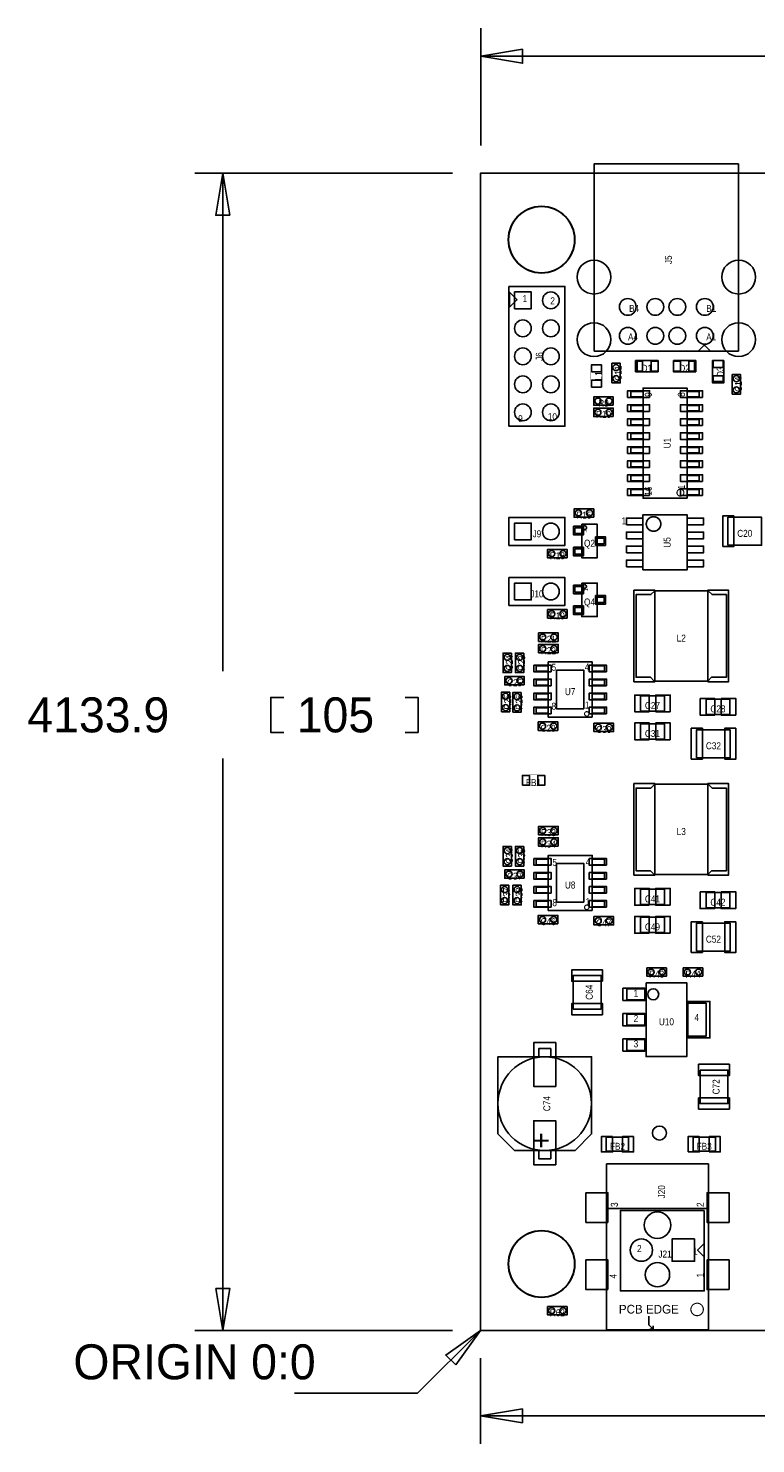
# Model space of a CAD drawing. Extents: x -41 to 122, y -10 to 118.
# Tile 1 of 4: x -41 to 25, y -10 to 118. Entities that reach past the tile are written whole.
import ezdxf
from ezdxf.enums import TextEntityAlignment as Align

# ---------------------------------------------------------------- set-up
doc = ezdxf.new("R2010")
doc.units = 0
for name, color, linetype in [('BOARD_GEOMETRY_DIMENSION', 3, 'CONTINUOUS'), ('BOARD_GEOMETRY_OUTLINE', 4, 'CONTINUOUS'), ('PACKAGE_GEOMETRY_ASSEMBLY_TOP', 5, 'CONTINUOUS'), ('PIN_TOP', 6, 'CONTINUOUS'), ('REF_DES_ASSEMBLY_TOP', 7, 'CONTINUOUS')]:
    doc.layers.add(name, color=color, linetype=linetype)

msp = doc.modelspace()

# ---------------------------------------------------------------- linework, layer by layer
at = {"layer": 'BOARD_GEOMETRY_DIMENSION'}
for points in [[(0.0254, 107.5182), (0.0254, 118.1608)], [(35.24885, 115.6208), (0.0254, 115.6208)], [(-2.54, 105.000044), (-25.9334, 105.000044)], [(-23.3934, 59.82335), (-23.3934, 105.000044)], [(-17.8562, 54.2671), (-19.0373, 54.2671), (-19.0373, 57.4421), (-17.8562, 57.4421)], [(-6.8326, 54.2671), (-5.6515, 54.2671), (-5.6515, 57.4421), (-6.8326, 57.4421)], [(-23.3934, 51.88585), (-23.3934, 0)], [(-2.54, 0), (-25.9334, 0)], [(0, 0), (-5.715, -5.715), (-16.891, -5.715)], [(0, -2.54), (0, -10.287)], [(45.45965, -7.747), (0, -7.747)]]:
    msp.add_lwpolyline(points, dxfattribs=at)
for points in [[(3.8354, 116.2558), (0.0254, 115.6208), (3.8354, 114.9858)], [(-22.7584, 101.190044), (-23.3934, 105.000044), (-24.0284, 101.190044)], [(-24.0284, 3.81), (-23.3934, 0), (-22.7584, 3.81)], [(-2.245106, -3.142996), (0, 0), (-3.142996, -2.245106)], [(3.81, -7.112), (0, -7.747), (3.81, -8.382)]]:
    msp.add_lwpolyline(points, close=True, dxfattribs=at)
at = {"layer": 'BOARD_GEOMETRY_OUTLINE'}
msp.add_lwpolyline([(0, 0), (0, 105.000044), (120.000014, 105.000044), (120.000014, 0)], close=True, dxfattribs=at)
at = {"layer": 'PACKAGE_GEOMETRY_ASSEMBLY_TOP'}
for points in [[(23.430484, 105.865422), (23.430484, 88.865456), (10.330434, 88.865456), (10.330434, 105.865422)], [(2.5908, 94.742), (7.6708, 94.742), (7.6708, 82.042), (2.5908, 82.042)], [(2.634996, 94.20987), (2.634996, 92.843858), (3.30962, 93.518482), (3.30962, 93.535246)], [(20.880578, 88.865456), (19.780504, 88.865456), (20.280376, 89.365328), (20.380452, 89.365328)], [(11.938, 85.979), (11.938, 87.757), (12.7, 87.757), (12.7, 85.979)], [(16.129, 86.995), (14.097, 86.995), (14.097, 88.011), (16.129, 88.011)], [(17.526, 88.011), (19.558, 88.011), (19.558, 86.995), (17.526, 86.995)], [(22.098, 88.011), (22.098, 85.979), (21.082, 85.979), (21.082, 88.011)], [(22.86, 84.963), (22.86, 86.741), (23.622, 86.741), (23.622, 84.963)], [(14.764004, 84.707984), (13.66393, 84.707984), (13.66393, 85.20811), (14.764004, 85.20811)], [(18.763996, 75.51801), (14.764004, 75.51801), (14.764004, 85.51799), (18.763996, 85.51799)], [(19.86407, 84.707984), (18.763996, 84.707984), (18.763996, 85.20811), (19.86407, 85.20811)], [(12.065, 83.947), (10.287, 83.947), (10.287, 84.709), (12.065, 84.709)], [(12.065, 82.931), (10.287, 82.931), (10.287, 83.693), (12.065, 83.693)], [(14.764004, 83.437984), (13.66393, 83.437984), (13.66393, 83.93811), (14.764004, 83.93811)], [(19.86407, 83.437984), (18.763996, 83.437984), (18.763996, 83.93811), (19.86407, 83.93811)], [(14.764004, 82.167984), (13.66393, 82.167984), (13.66393, 82.66811), (14.764004, 82.66811)], [(19.86407, 82.167984), (18.763996, 82.167984), (18.763996, 82.66811), (19.86407, 82.66811)], [(14.764004, 80.897984), (13.66393, 80.897984), (13.66393, 81.39811), (14.764004, 81.39811)], [(19.86407, 80.897984), (18.763996, 80.897984), (18.763996, 81.39811), (19.86407, 81.39811)], [(14.764004, 79.627984), (13.66393, 79.627984), (13.66393, 80.12811), (14.764004, 80.12811)], [(19.86407, 79.627984), (18.763996, 79.627984), (18.763996, 80.12811), (19.86407, 80.12811)], [(14.764004, 78.357984), (13.66393, 78.357984), (13.66393, 78.85811), (14.764004, 78.85811)], [(19.86407, 78.357984), (18.763996, 78.357984), (18.763996, 78.85811), (19.86407, 78.85811)], [(14.764004, 77.087984), (13.66393, 77.087984), (13.66393, 77.58811), (14.764004, 77.58811)], [(19.86407, 77.087984), (18.763996, 77.087984), (18.763996, 77.58811), (19.86407, 77.58811)], [(14.764004, 75.817984), (13.66393, 75.817984), (13.66393, 76.31811), (14.764004, 76.31811)], [(19.86407, 75.817984), (18.763996, 75.817984), (18.763996, 76.31811), (19.86407, 76.31811)], [(10.287, 73.787), (8.509, 73.787), (8.509, 74.549), (10.287, 74.549)], [(2.5908, 71.233284), (2.5908, 73.773284), (7.6708, 73.773284), (7.6708, 71.233284)], [(14.7574, 69.0118), (14.7574, 74.0156), (18.7706, 74.0156), (18.7706, 69.0118)], [(22.479, 71.247), (22.479, 73.787), (25.527, 73.787), (25.527, 71.247)], [(8.585962, 72.827896), (9.205976, 72.827896), (9.205976, 72.328024), (8.585962, 72.328024)], [(9.205976, 73.147936), (10.606024, 73.147936), (10.606024, 70.108064), (9.205976, 70.108064)], [(7.874, 70.104), (6.096, 70.104), (6.096, 70.866), (7.874, 70.866)], [(8.585962, 70.927976), (9.205976, 70.927976), (9.205976, 70.428104), (8.585962, 70.428104)], [(10.606024, 71.877936), (11.226038, 71.877936), (11.226038, 71.378064), (10.606024, 71.378064)], [(2.5908, 65.78092), (2.5908, 68.32092), (7.6708, 68.32092), (7.6708, 65.78092)], [(8.585962, 67.493896), (9.205976, 67.493896), (9.205976, 66.994024), (8.585962, 66.994024)], [(9.205976, 67.813936), (10.606024, 67.813936), (10.606024, 64.774064), (9.205976, 64.774064)], [(15.837662, 67.11696), (20.687792, 67.11696), (21.037804, 66.766948), (22.337776, 66.766948), (22.337776, 59.266836), (20.987766, 59.266836), (20.637754, 58.916824), (15.787624, 58.916824), (15.437612, 59.266836), (14.13764, 59.266836), (14.13764, 66.766948), (15.48765, 66.766948)], [(8.585962, 65.593976), (9.205976, 65.593976), (9.205976, 65.094104), (8.585962, 65.094104)], [(10.606024, 66.543936), (11.226038, 66.543936), (11.226038, 66.044064), (10.606024, 66.044064)], [(7.874, 64.643), (6.096, 64.643), (6.096, 65.405), (7.874, 65.405)], [(7.061708, 62.526672), (5.283708, 62.526672), (5.283708, 63.288672), (7.061708, 63.288672)], [(7.061708, 61.485272), (5.283708, 61.485272), (5.283708, 62.247272), (7.061708, 62.247272)], [(2.819908, 61.467492), (2.819908, 59.689492), (2.057908, 59.689492), (2.057908, 61.467492)], [(3.937508, 61.467492), (3.937508, 59.689492), (3.175508, 59.689492), (3.175508, 61.467492)], [(10.15365, 55.652924), (6.16585, 55.652924), (6.16585, 60.656724), (10.15365, 60.656724)], [(3.988308, 58.571892), (2.210308, 58.571892), (2.210308, 59.333892), (3.988308, 59.333892)], [(6.16585, 59.805824), (5.06095, 59.805824), (5.06095, 60.313824), (6.16585, 60.313824)], [(11.25855, 59.805824), (10.15365, 59.805824), (10.15365, 60.313824), (11.25855, 60.313824)], [(1.905, 56.134), (1.905, 57.912), (2.667, 57.912), (2.667, 56.134)], [(3.716528, 57.886092), (3.716528, 56.108092), (2.954528, 56.108092), (2.954528, 57.886092)], [(6.16585, 58.535824), (5.06095, 58.535824), (5.06095, 59.043824), (6.16585, 59.043824)], [(11.25855, 58.535824), (10.15365, 58.535824), (10.15365, 59.043824), (11.25855, 59.043824)], [(6.16585, 57.265824), (5.06095, 57.265824), (5.06095, 57.773824), (6.16585, 57.773824)], [(11.25855, 57.265824), (10.15365, 57.265824), (10.15365, 57.773824), (11.25855, 57.773824)], [(14.542008, 57.593992), (16.701008, 57.593992), (16.701008, 56.196992), (14.542008, 56.196992)], [(22.644608, 55.892192), (20.485608, 55.892192), (20.485608, 57.289192), (22.644608, 57.289192)], [(6.16585, 55.995824), (5.06095, 55.995824), (5.06095, 56.503824), (6.16585, 56.503824)], [(11.25855, 55.995824), (10.15365, 55.995824), (10.15365, 56.503824), (11.25855, 56.503824)], [(7.036308, 54.449472), (5.258308, 54.449472), (5.258308, 55.211472), (7.036308, 55.211472)], [(10.312908, 55.099712), (12.090908, 55.099712), (12.090908, 54.337712), (10.312908, 54.337712)], [(14.542008, 55.053992), (16.701008, 55.053992), (16.701008, 53.656992), (14.542008, 53.656992)], [(22.682708, 54.507892), (22.682708, 51.967892), (19.634708, 51.967892), (19.634708, 54.507892)], [(15.837662, 49.56556), (20.687792, 49.56556), (21.037804, 49.215548), (22.337776, 49.215548), (22.337776, 41.715436), (20.987766, 41.715436), (20.637754, 41.365424), (15.787624, 41.365424), (15.437612, 41.715436), (14.13764, 41.715436), (14.13764, 49.215548), (15.48765, 49.215548)], [(7.061708, 44.975272), (5.283708, 44.975272), (5.283708, 45.737272), (7.061708, 45.737272)], [(2.819908, 43.916092), (2.819908, 42.138092), (2.057908, 42.138092), (2.057908, 43.916092)], [(3.937508, 43.916092), (3.937508, 42.138092), (3.175508, 42.138092), (3.175508, 43.916092)], [(7.061708, 43.933872), (5.283708, 43.933872), (5.283708, 44.695872), (7.061708, 44.695872)], [(6.16585, 42.254424), (5.06095, 42.254424), (5.06095, 42.762424), (6.16585, 42.762424)], [(10.15365, 38.101524), (6.16585, 38.101524), (6.16585, 43.105324), (10.15365, 43.105324)], [(11.25855, 42.254424), (10.15365, 42.254424), (10.15365, 42.762424), (11.25855, 42.762424)], [(3.988308, 41.020492), (2.210308, 41.020492), (2.210308, 41.782492), (3.988308, 41.782492)], [(6.16585, 40.984424), (5.06095, 40.984424), (5.06095, 41.492424), (6.16585, 41.492424)], [(11.25855, 40.984424), (10.15365, 40.984424), (10.15365, 41.492424), (11.25855, 41.492424)], [(1.811528, 38.608), (1.811528, 40.386), (2.573528, 40.386), (2.573528, 38.608)], [(3.716528, 40.386), (3.716528, 38.608), (2.954528, 38.608), (2.954528, 40.386)], [(6.16585, 39.714424), (5.06095, 39.714424), (5.06095, 40.222424), (6.16585, 40.222424)], [(11.25855, 39.714424), (10.15365, 39.714424), (10.15365, 40.222424), (11.25855, 40.222424)], [(14.542008, 40.042592), (16.701008, 40.042592), (16.701008, 38.645592), (14.542008, 38.645592)], [(6.16585, 38.444424), (5.06095, 38.444424), (5.06095, 38.952424), (6.16585, 38.952424)], [(11.25855, 38.444424), (10.15365, 38.444424), (10.15365, 38.952424), (11.25855, 38.952424)], [(22.644608, 38.340792), (20.485608, 38.340792), (20.485608, 39.737792), (22.644608, 39.737792)], [(7.036308, 36.898072), (5.258308, 36.898072), (5.258308, 37.660072), (7.036308, 37.660072)], [(10.312908, 37.548312), (12.090908, 37.548312), (12.090908, 36.786312), (10.312908, 36.786312)], [(14.542008, 37.502592), (16.701008, 37.502592), (16.701008, 36.105592), (14.542008, 36.105592)], [(22.682708, 36.956492), (22.682708, 34.416492), (19.634708, 34.416492), (19.634708, 36.956492)], [(10.96518, 29.1592), (8.42518, 29.1592), (8.42518, 32.2072), (10.96518, 32.2072)], [(15.113, 32.893), (16.891, 32.893), (16.891, 32.131), (15.113, 32.131)], [(20.193, 32.131), (18.415, 32.131), (18.415, 32.893), (20.193, 32.893)], [(13.291058, 30.994096), (14.99108, 30.994096), (14.99108, 29.994098), (13.291058, 29.994098)], [(15.041118, 31.544006), (18.740882, 31.544006), (18.740882, 24.843994), (15.041118, 24.843994)], [(18.79092, 29.694124), (20.490942, 29.694124), (20.490942, 26.693876), (18.79092, 26.693876)], [(13.291058, 28.694126), (14.99108, 28.694126), (14.99108, 27.693874), (13.291058, 27.693874)], [(13.291058, 26.393902), (14.99108, 26.393902), (14.99108, 25.393904), (13.291058, 25.393904)], [(1.592072, 17.823942), (1.592072, 24.823928), (10.091928, 24.823928), (10.091928, 17.823942), (8.592058, 16.324072), (3.091942, 16.324072)], [(6.39191, 24.823928), (5.29209, 24.823928), (5.29209, 25.57399), (6.39191, 25.57399)], [(19.939, 23.622), (22.479, 23.622), (22.479, 20.574), (19.939, 20.574)], [(13.462, 17.526), (13.462, 16.256), (11.43, 16.256), (11.43, 17.526)], [(19.304, 16.256), (19.304, 17.526), (21.336, 17.526), (21.336, 16.256)], [(6.39191, 15.57401), (5.29209, 15.57401), (5.29209, 16.324072), (6.39191, 16.324072)], [(20.703286, 11.04646), (11.453114, 11.04646), (11.453114, 15.09649), (20.703286, 15.09649)], [(20.703286, 0.046482), (11.453114, 0.046482), (11.453114, 11.04646), (20.703286, 11.04646)], [(20.324826, 10.881106), (20.324826, 3.581146), (12.714986, 3.581146), (12.714986, 10.881106)], [(20.32, 6.681216), (20.32, 7.881112), (19.719798, 7.281164)], [(6.096, 2.159), (7.874, 2.159), (7.874, 1.397), (6.096, 1.397)]]:
    msp.add_lwpolyline(points, close=True, dxfattribs=at)
for points in [[(8.579358, 98.979482, 1), (2.52603, 98.979482, 1)], [(9.633966, 72.847962, 1), (9.278034, 72.848038, 1)], [(9.633966, 67.513962, 1), (9.278034, 67.514038, 1)], [(16.190976, 30.49397, 1), (15.191024, 30.49403, 1)], [(10.091928, 20.574, 1), (1.592072, 20.574, 1)], [(8.579358, 6.020562, 1), (2.52603, 6.020562, 1)]]:
    msp.add_lwpolyline(points, format="xyb", close=True, dxfattribs=at)
at = {"layer": 'PACKAGE_GEOMETRY_ASSEMBLY_TOP', "const_width": 0.0254}
for points in [[(11.049, 87.63), (11.049, 85.598), (10.033, 85.598), (10.033, 87.63)], [(5.842, 49.403), (3.81, 49.403), (3.81, 50.419), (5.842, 50.419)]]:
    msp.add_lwpolyline(points, close=True, dxfattribs=at)
at = {"layer": 'PACKAGE_GEOMETRY_ASSEMBLY_TOP'}
for points, const_width in [([(18.480532, 76.017882, 1), (17.847468, 76.018118, 1)], 0.100076), ([(16.383, 73.1774, 1), (15.0622, 73.1774, 1)], 0.1524), ([(9.86155, 55.945024, 1), (9.455078, 55.945024, 1)], 0.1016), ([(9.86155, 38.393624, 1), (9.455078, 38.393624, 1)], 0.1016), ([(20.244054, 1.896618, 1), (19.112346, 1.89639, 1)], 0.100076)]:
    msp.add_lwpolyline(points, format="xyb", close=True, dxfattribs=dict(at, const_width=const_width))
for points in [[(15.2781, 1.296416), (15.2781, 0.49657), (15.67815, 0.09652), (15.378176, 0.09652)], [(15.67815, 0.09652), (15.67815, 0.396494)]]:
    msp.add_lwpolyline(points, dxfattribs=at)
for points in [[(14.1732, 86.995), (14.3002, 86.995), (14.1732, 88.011), (14.3002, 88.011)], [(19.4818, 88.011), (19.3548, 88.011), (19.4818, 86.995), (19.3548, 86.995)], [(22.098, 86.0552), (22.098, 86.1822), (21.082, 86.0552), (21.082, 86.1822)]]:
    msp.add_solid(points, dxfattribs=at)
at = {"layer": 'PIN_TOP'}
for points in [[(3.0988, 94.234), (4.6228, 94.234), (4.6228, 92.71), (3.0988, 92.71)], [(10.9855, 86.995), (10.0965, 86.995), (10.0965, 87.63), (10.9855, 87.63)], [(14.097, 87.0585), (14.097, 87.9475), (14.732, 87.9475), (14.732, 87.0585)], [(15.494, 87.0585), (15.494, 87.9475), (16.129, 87.9475), (16.129, 87.0585)], [(18.161, 87.9475), (18.161, 87.0585), (17.526, 87.0585), (17.526, 87.9475)], [(19.558, 87.9475), (19.558, 87.0585), (18.923, 87.0585), (18.923, 87.9475)], [(22.0345, 87.376), (21.1455, 87.376), (21.1455, 88.011), (22.0345, 88.011)], [(10.9855, 85.598), (10.0965, 85.598), (10.0965, 86.233), (10.9855, 86.233)], [(22.0345, 85.979), (21.1455, 85.979), (21.1455, 86.614), (22.0345, 86.614)], [(15.367254, 84.6582), (13.360654, 84.6582), (13.360654, 85.2678), (15.367254, 85.2678)], [(20.167346, 84.6582), (18.160746, 84.6582), (18.160746, 85.2678), (20.167346, 85.2678)], [(15.367254, 83.3882), (13.360654, 83.3882), (13.360654, 83.9978), (15.367254, 83.9978)], [(20.167346, 83.3882), (18.160746, 83.3882), (18.160746, 83.9978), (20.167346, 83.9978)], [(15.367254, 82.1182), (13.360654, 82.1182), (13.360654, 82.7278), (15.367254, 82.7278)], [(20.167346, 82.1182), (18.160746, 82.1182), (18.160746, 82.7278), (20.167346, 82.7278)], [(15.367254, 80.8482), (13.360654, 80.8482), (13.360654, 81.4578), (15.367254, 81.4578)], [(20.167346, 80.8482), (18.160746, 80.8482), (18.160746, 81.4578), (20.167346, 81.4578)], [(15.367254, 79.5782), (13.360654, 79.5782), (13.360654, 80.1878), (15.367254, 80.1878)], [(20.167346, 79.5782), (18.160746, 79.5782), (18.160746, 80.1878), (20.167346, 80.1878)], [(15.367254, 78.3082), (13.360654, 78.3082), (13.360654, 78.9178), (15.367254, 78.9178)], [(20.167346, 78.3082), (18.160746, 78.3082), (18.160746, 78.9178), (20.167346, 78.9178)], [(15.367254, 77.0382), (13.360654, 77.0382), (13.360654, 77.6478), (15.367254, 77.6478)], [(20.167346, 77.0382), (18.160746, 77.0382), (18.160746, 77.6478), (20.167346, 77.6478)], [(15.367254, 75.7682), (13.360654, 75.7682), (13.360654, 76.3778), (15.367254, 76.3778)], [(20.167346, 75.7682), (18.160746, 75.7682), (18.160746, 76.3778), (20.167346, 76.3778)], [(3.0988, 71.741284), (3.0988, 73.265284), (4.6228, 73.265284), (4.6228, 71.741284)], [(13.2588, 73.1012), (13.2588, 73.7108), (14.7574, 73.7108), (14.7574, 73.1012)], [(18.7706, 73.1012), (18.7706, 73.7108), (20.2692, 73.7108), (20.2692, 73.1012)], [(22.0091, 71.12), (22.0091, 73.914), (22.9997, 73.914), (22.9997, 71.12)], [(8.461502, 72.97166), (9.350502, 72.97166), (9.350502, 72.18426), (8.461502, 72.18426)], [(10.461498, 72.0217), (11.350498, 72.0217), (11.350498, 71.2343), (10.461498, 71.2343)], [(13.2588, 71.8312), (13.2588, 72.4408), (14.7574, 72.4408), (14.7574, 71.8312)], [(18.7706, 71.8312), (18.7706, 72.4408), (20.2692, 72.4408), (20.2692, 71.8312)], [(8.461502, 71.07174), (9.350502, 71.07174), (9.350502, 70.28434), (8.461502, 70.28434)], [(13.2588, 70.5612), (13.2588, 71.1708), (14.7574, 71.1708), (14.7574, 70.5612)], [(18.7706, 70.5612), (18.7706, 71.1708), (20.2692, 71.1708), (20.2692, 70.5612)], [(13.2588, 69.2912), (13.2588, 69.9008), (14.7574, 69.9008), (14.7574, 69.2912)], [(18.7706, 69.2912), (18.7706, 69.9008), (20.2692, 69.9008), (20.2692, 69.2912)], [(3.0988, 66.28892), (3.0988, 67.81292), (4.6228, 67.81292), (4.6228, 66.28892)], [(8.461502, 67.63766), (9.350502, 67.63766), (9.350502, 66.85026), (8.461502, 66.85026)], [(13.935202, 58.863992), (13.935202, 67.169792), (15.840202, 67.169792), (15.840202, 58.863992)], [(20.635214, 58.863992), (20.635214, 67.169792), (22.540214, 67.169792), (22.540214, 58.863992)], [(8.461502, 65.73774), (9.350502, 65.73774), (9.350502, 64.95034), (8.461502, 64.95034)], [(10.461498, 66.6877), (11.350498, 66.6877), (11.350498, 65.9003), (10.461498, 65.9003)], [(6.43255, 59.755024), (4.85775, 59.755024), (4.85775, 60.364624), (6.43255, 60.364624)], [(6.43255, 58.485024), (4.85775, 58.485024), (4.85775, 59.094624), (6.43255, 59.094624)], [(9.40435, 56.402224), (6.91515, 56.402224), (6.91515, 59.907424), (9.40435, 59.907424)], [(11.46175, 59.755024), (9.88695, 59.755024), (9.88695, 60.364624), (11.46175, 60.364624)], [(11.46175, 58.485024), (9.88695, 58.485024), (9.88695, 59.094624), (11.46175, 59.094624)], [(6.43255, 57.215024), (4.85775, 57.215024), (4.85775, 57.824624), (6.43255, 57.824624)], [(11.46175, 57.215024), (9.88695, 57.215024), (9.88695, 57.824624), (11.46175, 57.824624)], [(6.43255, 55.945024), (4.85775, 55.945024), (4.85775, 56.554624), (6.43255, 56.554624)], [(11.46175, 55.945024), (9.88695, 55.945024), (9.88695, 56.554624), (11.46175, 56.554624)], [(15.329408, 56.133492), (14.008608, 56.133492), (14.008608, 57.657492), (15.329408, 57.657492)], [(17.234408, 56.133492), (15.913608, 56.133492), (15.913608, 57.657492), (17.234408, 57.657492)], [(19.952208, 57.352692), (21.273008, 57.352692), (21.273008, 55.828692), (19.952208, 55.828692)], [(21.857208, 57.352692), (23.178008, 57.352692), (23.178008, 55.828692), (21.857208, 55.828692)], [(15.329408, 53.593492), (14.008608, 53.593492), (14.008608, 55.117492), (15.329408, 55.117492)], [(17.234408, 53.593492), (15.913608, 53.593492), (15.913608, 55.117492), (17.234408, 55.117492)], [(20.155408, 54.634892), (20.155408, 51.840892), (19.139408, 51.840892), (19.139408, 54.634892)], [(23.203408, 54.634892), (23.203408, 51.840892), (22.187408, 51.840892), (22.187408, 54.634892)], [(3.81, 49.4665), (3.81, 50.3555), (4.445, 50.3555), (4.445, 49.4665)], [(5.207, 49.4665), (5.207, 50.3555), (5.842, 50.3555), (5.842, 49.4665)], [(13.935202, 41.312592), (13.935202, 49.618392), (15.840202, 49.618392), (15.840202, 41.312592)], [(20.635214, 41.312592), (20.635214, 49.618392), (22.540214, 49.618392), (22.540214, 41.312592)], [(6.43255, 42.203624), (4.85775, 42.203624), (4.85775, 42.813224), (6.43255, 42.813224)], [(11.46175, 42.203624), (9.88695, 42.203624), (9.88695, 42.813224), (11.46175, 42.813224)], [(6.43255, 40.933624), (4.85775, 40.933624), (4.85775, 41.543224), (6.43255, 41.543224)], [(9.40435, 38.850824), (6.91515, 38.850824), (6.91515, 42.356024), (9.40435, 42.356024)], [(11.46175, 40.933624), (9.88695, 40.933624), (9.88695, 41.543224), (11.46175, 41.543224)], [(6.43255, 39.663624), (4.85775, 39.663624), (4.85775, 40.273224), (6.43255, 40.273224)], [(11.46175, 39.663624), (9.88695, 39.663624), (9.88695, 40.273224), (11.46175, 40.273224)], [(15.329408, 38.582092), (14.008608, 38.582092), (14.008608, 40.106092), (15.329408, 40.106092)], [(17.234408, 38.582092), (15.913608, 38.582092), (15.913608, 40.106092), (17.234408, 40.106092)], [(6.43255, 38.393624), (4.85775, 38.393624), (4.85775, 39.003224), (6.43255, 39.003224)], [(11.46175, 38.393624), (9.88695, 38.393624), (9.88695, 39.003224), (11.46175, 39.003224)], [(19.952208, 39.801292), (21.273008, 39.801292), (21.273008, 38.277292), (19.952208, 38.277292)], [(21.857208, 39.801292), (23.178008, 39.801292), (23.178008, 38.277292), (21.857208, 38.277292)], [(15.329408, 36.042092), (14.008608, 36.042092), (14.008608, 37.566092), (15.329408, 37.566092)], [(17.234408, 36.042092), (15.913608, 36.042092), (15.913608, 37.566092), (17.234408, 37.566092)], [(20.155408, 37.083492), (20.155408, 34.289492), (19.139408, 34.289492), (19.139408, 37.083492)], [(23.203408, 37.083492), (23.203408, 34.289492), (22.187408, 34.289492), (22.187408, 37.083492)], [(11.09218, 31.6865), (8.29818, 31.6865), (8.29818, 32.7025), (11.09218, 32.7025)], [(12.937744, 31.04007), (14.944344, 31.04007), (14.944344, 29.94787), (12.937744, 29.94787)], [(11.09218, 28.6385), (8.29818, 28.6385), (8.29818, 29.6545), (11.09218, 29.6545)], [(18.837656, 29.845), (20.844256, 29.845), (20.844256, 26.543), (18.837656, 26.543)], [(12.937744, 28.7401), (14.944344, 28.7401), (14.944344, 27.6479), (12.937744, 27.6479)], [(6.8453, 22.130004), (4.8387, 22.130004), (4.8387, 26.117804), (6.8453, 26.117804)], [(12.937744, 26.44013), (14.944344, 26.44013), (14.944344, 25.34793), (12.937744, 25.34793)], [(19.812, 24.1427), (22.606, 24.1427), (22.606, 23.1267), (19.812, 23.1267)], [(19.812, 21.0947), (22.606, 21.0947), (22.606, 20.0787), (19.812, 20.0787)], [(6.8453, 15.030196), (4.8387, 15.030196), (4.8387, 19.017996), (6.8453, 19.017996)], [(12.0015, 17.5895), (12.0015, 16.1925), (10.9855, 16.1925), (10.9855, 17.5895)], [(13.9065, 17.5895), (13.9065, 16.1925), (12.8905, 16.1925), (12.8905, 17.5895)], [(18.8595, 16.1925), (18.8595, 17.5895), (19.8755, 17.5895), (19.8755, 16.1925)], [(20.7645, 16.1925), (20.7645, 17.5895), (21.7805, 17.5895), (21.7805, 16.1925)], [(11.581384, 9.800336), (9.574784, 9.800336), (9.574784, 12.492736), (11.581384, 12.492736)], [(22.581616, 9.800336), (20.575016, 9.800336), (20.575016, 12.492736), (22.581616, 12.492736)], [(19.440906, 8.297164), (19.440906, 6.265164), (17.408906, 6.265164), (17.408906, 8.297164)], [(11.581384, 3.700272), (9.574784, 3.700272), (9.574784, 6.392672), (11.581384, 6.392672)], [(22.581616, 3.700272), (20.575016, 3.700272), (20.575016, 6.392672), (22.581616, 6.392672)]]:
    msp.add_lwpolyline(points, close=True, dxfattribs=at)
for centre, radius in [((5.552694, 98.979482), 2.9972), ((10.310368, 95.58528), 1.5367), ((23.45055, 95.58528), 1.5367), ((6.4008, 93.472), 0.762), ((13.380466, 92.875354), 0.762), ((15.880334, 92.875354), 0.762), ((17.88033, 92.875354), 0.762), ((20.380452, 92.875354), 0.762), ((3.8608, 90.932), 0.762), ((6.4008, 90.932), 0.762), ((10.310368, 89.905332), 1.5367), ((23.45055, 89.905332), 1.5367), ((13.380466, 90.255344), 0.762), ((15.880334, 90.255344), 0.762), ((17.88033, 90.255344), 0.762), ((20.380452, 90.255344), 0.762), ((3.8608, 88.392), 0.762), ((6.4008, 88.392), 0.762), ((12.319, 87.376), 0.2794), ((3.8608, 85.852), 0.762), ((6.4008, 85.852), 0.762), ((12.319, 86.36), 0.2794), ((23.241, 86.36), 0.2794), ((23.241, 85.344), 0.2794), ((3.8608, 83.312), 0.762), ((6.4008, 83.312), 0.762), ((10.668, 84.328), 0.2794), ((10.668, 83.312), 0.2794), ((11.684, 84.328), 0.2794), ((11.684, 83.312), 0.2794), ((6.4008, 72.503284), 0.762), ((8.89, 74.168), 0.2794), ((9.906, 74.168), 0.2794), ((6.477, 70.485), 0.2794), ((7.493, 70.485), 0.2794), ((6.4008, 67.05092), 0.762), ((6.477, 65.024), 0.2794), ((7.493, 65.024), 0.2794), ((5.664708, 62.907672), 0.2794), ((6.680708, 62.907672), 0.2794), ((5.664708, 61.866272), 0.2794), ((6.680708, 61.866272), 0.2794), ((2.438908, 61.086492), 0.2794), ((3.556508, 61.086492), 0.2794), ((2.438908, 60.070492), 0.2794), ((2.591308, 58.952892), 0.2794), ((3.556508, 60.070492), 0.2794), ((3.607308, 58.952892), 0.2794), ((2.286, 57.531), 0.2794), ((2.286, 56.515), 0.2794), ((3.335528, 57.505092), 0.2794), ((3.335528, 56.489092), 0.2794), ((5.639308, 54.830472), 0.2794), ((6.655308, 54.830472), 0.2794), ((10.693908, 54.718712), 0.2794), ((11.709908, 54.718712), 0.2794), ((5.664708, 45.356272), 0.2794), ((6.680708, 45.356272), 0.2794), ((2.438908, 43.535092), 0.2794), ((3.556508, 43.535092), 0.2794), ((5.664708, 44.314872), 0.2794), ((6.680708, 44.314872), 0.2794), ((2.438908, 42.519092), 0.2794), ((3.556508, 42.519092), 0.2794), ((2.591308, 41.401492), 0.2794), ((3.607308, 41.401492), 0.2794), ((2.192528, 40.005), 0.2794), ((3.335528, 40.005), 0.2794), ((2.192528, 38.989), 0.2794), ((3.335528, 38.989), 0.2794), ((5.639308, 37.279072), 0.2794), ((6.655308, 37.279072), 0.2794), ((10.693908, 37.167312), 0.2794), ((11.709908, 37.167312), 0.2794), ((15.494, 32.512), 0.2794), ((16.51, 32.512), 0.2794), ((18.796, 32.512), 0.2794), ((19.812, 32.512), 0.2794), ((16.256, 17.907), 0.635), ((16.0782, 9.54659), 1.2065), ((5.552694, 6.020562), 2.9972), ((14.614906, 7.281164), 1.016), ((16.0782, 5.046472), 1.1049), ((6.477, 1.778), 0.2794), ((7.493, 1.778), 0.2794)]:
    msp.add_circle(centre, radius, dxfattribs=at)

# ---------------------------------------------------------------- texts
at = {"layer": 'BOARD_GEOMETRY_DIMENSION', "width": 0.992}
for s, p in [('4133.9', (-41.1353, 54.2671)), ('105', (-16.6751, 54.2671)), ('ORIGIN 0:0', (-36.957, -4.445))]:
    msp.add_text(s, height=3.175, dxfattribs=at).set_placement(p)
at = {"layer": 'PACKAGE_GEOMETRY_ASSEMBLY_TOP', "width": 0.88}
for s, p in [('1', (3.8354, 93.3196)), ('2', (6.35, 93.1164)), ('B4', (13.499338, 92.430346)), ('B1', (20.499578, 92.430346)), ('A4', (13.399516, 89.830402)), ('A1', (20.499578, 89.830402)), ('9', (3.429, 82.423)), ('10', (6.1214, 82.6008)), ('1', (12.827, 73.152)), ('5', (6.45795, 59.856624)), ('4', (9.48055, 59.882024)), ('8', (6.45795, 56.326024)), ('1', (9.48055, 56.427624)), ('5', (6.53415, 42.152824)), ('4', (9.55675, 42.178224)), ('8', (6.53415, 38.495224)), ('1', (9.55675, 38.596824)), ('1', (13.91793, 30.285944)), ('2', (13.91793, 27.985974)), ('4', (19.431, 28.067)), ('3', (13.91793, 25.686004)), ('2', (14.224, 7.112)), ('1', (19.304, 6.858))]:
    msp.add_text(s, height=0.635, dxfattribs=at).set_placement(p)
at = {"layer": 'PACKAGE_GEOMETRY_ASSEMBLY_TOP'}
for s, height, width, p in [('9', 0.635, 0.88, (15.564104, 84.71789)), ('8', 0.635, 0.88, (18.564098, 84.71789)), ('16', 0.635, 0.88, (15.564104, 75.745086)), ('1', 0.635, 0.88, (18.564098, 76.31811)), ('1', 0.4064, 0.81125, (9.652, 72.39)), ('1', 0.4064, 0.81125, (9.779, 67.056)), ('3', 0.635, 0.88, (12.478258, 11.196574)), ('2', 0.635, 0.88, (20.27809, 11.196574)), ('1', 0.635, 0.88, (20.27809, 4.796536)), ('4', 0.635, 0.88, (12.378182, 4.69646))]:
    msp.add_text(s, height=height, rotation=90, dxfattribs=dict(at, width=width)).set_placement(p)
msp.add_text('+', height=1.905, rotation=90, dxfattribs=at).set_placement((6.441948, 16.473932))
msp.add_text('PCB EDGE', height=0.7874, dxfattribs=at).set_placement((12.573, 1.524))
at = {"layer": 'REF_DES_ASSEMBLY_TOP', "width": 0.88}
for s, p in [('J5', (17.388332, 97.155508)), ('J6', (5.6642, 88.375236)), ('C11', (12.827, 86.868)), ('D3', (22.098, 86.995)), ('L1', (11.049, 86.614)), ('C14', (23.749, 85.852)), ('U1', (17.272, 80.518)), ('U5', (17.272, 71.501)), ('C24', (2.946908, 60.578492)), ('R23', (4.064508, 60.578492)), ('R25', (2.794, 57.023)), ('R26', (3.843528, 56.997092)), ('C34', (2.946908, 43.027092)), ('R35', (4.064508, 43.027092)), ('R37', (2.700528, 39.497)), ('R38', (3.843528, 39.497)), ('C64', (10.20318, 30.6832)), ('C72', (21.717, 22.098)), ('C74', (6.35, 20.574)), ('J20', (16.764, 12.573))]:
    msp.add_text(s, height=0.635, rotation=90, dxfattribs=at).set_placement(p, align=Align.CENTER)
for s, p in [('D1', (15.113, 86.995)), ('D2', (18.542, 86.995)), ('R9', (11.176, 83.82)), ('R10', (11.176, 82.804)), ('R15', (9.398, 73.66)), ('J9', (5.1308, 71.969884)), ('C20', (24.003, 72.009)), ('Q2', (9.906, 71.11492)), ('R18', (6.985, 69.977)), ('J10', (5.1308, 66.51752)), ('Q4', (9.906, 65.78092)), ('R19', (6.985, 64.516)), ('R21', (6.172708, 62.399672)), ('L2', (18.237708, 62.503812)), ('R22', (6.172708, 61.358272)), ('C25', (3.099308, 58.444892)), ('U7', (8.14705, 57.646824)), ('C27', (15.621508, 56.387492)), ('C28', (21.565108, 56.082692)), ('C29', (6.147308, 54.322472)), ('C30', (11.201908, 54.210712)), ('C31', (15.621508, 53.847492)), ('C32', (21.158708, 52.729892)), ('FB1', (4.826, 49.403)), ('R33', (6.172708, 44.848272)), ('L3', (18.237708, 44.952412)), ('R34', (6.172708, 43.806872)), ('C37', (3.099308, 40.893492)), ('U8', (8.14705, 40.095424)), ('C41', (15.621508, 38.836092)), ('C42', (21.565108, 38.531292)), ('C46', (6.147308, 36.771072)), ('C47', (11.201908, 36.659312)), ('C49', (15.621508, 36.296092)), ('C52', (21.158708, 35.178492)), ('R43', (16.002, 32.004)), ('R44', (19.304, 32.004)), ('U10', (16.891, 27.686)), ('FB2', (12.446, 16.383)), ('FB3', (20.32, 16.383)), ('J21', (16.764, 6.604)), ('R62', (6.985, 1.27))]:
    msp.add_text(s, height=0.635, dxfattribs=at).set_placement(p, align=Align.CENTER)

doc.saveas('drawing.dxf')
